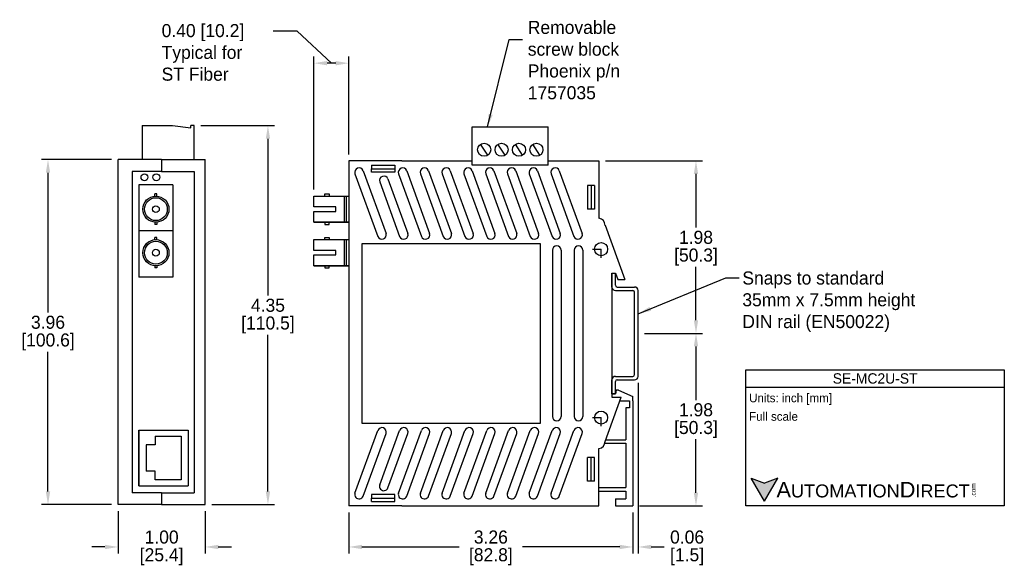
# Model space of a CAD drawing. Header units: inches. Extents: x 956.2 to 967.5, y 546 to 552.3.
import ezdxf

# ---------------------------------------------------------------- set-up
doc = ezdxf.new("R2010")
doc.units = ezdxf.units.IN
doc.header["$MEASUREMENT"] = 0
doc.linetypes.add('CENTER', pattern=[2, 1.25, -0.25, 0.25, -0.25])
for name, color, linetype in [('Centerline', 40, 'CENTER'), ('Dimensions', 140, 'Continuous'), ('Text', 140, 'Continuous')]:
    doc.layers.add(name, color=color, linetype=linetype)
doc.styles.add('\\M+2ABAC\\M+2A6A11', font='txt')
doc.dimstyles.get("Standard").update_dxf_attribs({"dimscale": 1.5, "dimtxt": 0.1, "dimasz": 0.1, "dimexe": 0.05, "dimexo": 0.05, "dimgap": 0.025, "dimtad": 0, "dimtih": 1, "dimtoh": 1, "dimrnd": 0.0005, "dimzin": 0, "dimdsep": 46, "dimtxsty": 'Standard', "dimcen": 0, "dimadec": 0, "dimazin": 0, "dimtfac": 1, "dimtofl": 0, "dimtmove": 0, "dimatfit": 3, "dimfxl": 0, "dimtolj": 1, "dimtzin": 0, "dimarcsym": 0})

# ---------------------------------------------------------------- blocks, each defined once
blk = doc.blocks.new('*D0')
at = {"layer": 'Defpoints', "color": 0}
for p in [(957.304, 550.696), (956.5, 546.736), (957.304, 546.736)]:
    blk.add_point(p, dxfattribs=at)
at = {"layer": 'Dimensions', "color": 0, "lineweight": -2}
for p, q in [((957.229, 550.696), (956.425, 550.696)), ((956.5, 550.546), (956.5, 548.941)), ((956.5, 546.886), (956.5, 548.491)), ((957.229, 546.736), (956.425, 546.736))]:
    blk.add_line(p, q, dxfattribs=at)
at = {"layer": 'Dimensions', "color": 0}
for points in [[(956.475, 550.546), (956.525, 550.546), (956.5, 550.696)], [(956.475, 546.886), (956.525, 546.886), (956.5, 546.736)]]:
    blk.add_solid(points, dxfattribs=at)
at = {"layer": 'Dimensions', "color": 0, "char_height": 0.15, "attachment_point": 5}
for s, insert in [('\\A1;3.96', (956.5, 548.828)), ('\\A1;[100.6]', (956.5, 548.603))]:
    blk.add_mtext(s, dxfattribs=dict(at, insert=insert))
blk = doc.blocks.new('*D1')
at = {"layer": 'Defpoints', "color": 0}
for p in [(963.272, 548.701), (963.936, 548.701), (963.212, 546.721)]:
    blk.add_point(p, dxfattribs=at)
at = {"layer": 'Dimensions', "color": 0, "lineweight": -2}
for p, q in [((963.347, 548.701), (964.011, 548.701)), ((963.936, 548.551), (963.936, 547.936)), ((963.936, 546.871), (963.936, 547.486)), ((963.287, 546.721), (964.011, 546.721))]:
    blk.add_line(p, q, dxfattribs=at)
at = {"layer": 'Dimensions', "color": 0}
for points in [[(963.911, 548.551), (963.961, 548.551), (963.936, 548.701)], [(963.911, 546.871), (963.961, 546.871), (963.936, 546.721)]]:
    blk.add_solid(points, dxfattribs=at)
at = {"layer": 'Dimensions', "color": 0, "char_height": 0.15, "attachment_point": 5}
for s, insert in [('\\A1;1.98', (963.936, 547.823)), ('\\A1;[50.3]', (963.936, 547.598))]:
    blk.add_mtext(s, dxfattribs=dict(at, insert=insert))
blk = doc.blocks.new('*D2')
at = {"layer": 'Defpoints', "color": 0}
for p in [(962.822, 550.681), (963.272, 548.701), (963.936, 548.701)]:
    blk.add_point(p, dxfattribs=at)
at = {"layer": 'Dimensions', "color": 0, "lineweight": -2}
for p, q in [((962.897, 550.681), (964.011, 550.681)), ((963.936, 550.531), (963.936, 549.916)), ((963.936, 548.851), (963.936, 549.466)), ((963.347, 548.701), (964.011, 548.701))]:
    blk.add_line(p, q, dxfattribs=at)
at = {"layer": 'Dimensions', "color": 0}
for points in [[(963.911, 550.531), (963.961, 550.531), (963.936, 550.681)], [(963.911, 548.851), (963.961, 548.851), (963.936, 548.701)]]:
    blk.add_solid(points, dxfattribs=at)
at = {"layer": 'Dimensions', "color": 0, "char_height": 0.15, "attachment_point": 5}
for s, insert in [('\\A1;1.98', (963.936, 549.803)), ('\\A1;[50.3]', (963.936, 549.578))]:
    blk.add_mtext(s, dxfattribs=dict(at, insert=insert))
blk = doc.blocks.new('*D3')
at = {"layer": 'Defpoints', "color": 0}
for p in [(957.304, 546.736), (958.304, 546.736), (957.304, 546.249)]:
    blk.add_point(p, dxfattribs=at)
at = {"layer": 'Dimensions', "color": 0, "lineweight": -2}
for p, q in [((957.304, 546.661), (957.304, 546.174)), ((958.304, 546.661), (958.304, 546.174)), ((957.154, 546.249), (957.004, 546.249)), ((958.454, 546.249), (958.604, 546.249))]:
    blk.add_line(p, q, dxfattribs=at)
at = {"layer": 'Dimensions', "color": 0}
for points in [[(957.154, 546.274), (957.154, 546.224), (957.304, 546.249)], [(958.454, 546.274), (958.454, 546.224), (958.304, 546.249)]]:
    blk.add_solid(points, dxfattribs=at)
at = {"layer": 'Dimensions', "color": 0, "char_height": 0.15, "attachment_point": 5}
for s, insert in [('\\A1;1.00', (957.804, 546.362)), ('\\A1;[25.4]', (957.804, 546.137))]:
    blk.add_mtext(s, dxfattribs=dict(at, insert=insert))
blk = doc.blocks.new('*D4')
at = {"layer": 'Defpoints', "color": 0}
for p in [(959.952, 546.721), (963.212, 546.721), (963.212, 546.249)]:
    blk.add_point(p, dxfattribs=at)
at = {"layer": 'Dimensions', "color": 0, "lineweight": -2}
for p, q in [((959.952, 546.646), (959.952, 546.174)), ((963.212, 546.646), (963.212, 546.174)), ((960.102, 546.249), (961.219, 546.249)), ((963.062, 546.249), (961.944, 546.249))]:
    blk.add_line(p, q, dxfattribs=at)
at = {"layer": 'Dimensions', "color": 0}
for points in [[(960.102, 546.274), (960.102, 546.224), (959.952, 546.249)], [(963.062, 546.274), (963.062, 546.224), (963.212, 546.249)]]:
    blk.add_solid(points, dxfattribs=at)
at = {"layer": 'Dimensions', "color": 0, "char_height": 0.15, "attachment_point": 5}
for s, insert in [('\\A1;3.26', (961.582, 546.362)), ('\\A1;[82.8]', (961.582, 546.137))]:
    blk.add_mtext(s, dxfattribs=dict(at, insert=insert))
blk = doc.blocks.new('*D5')
at = {"layer": 'Defpoints', "color": 0}
for p in [(963.272, 548.208), (963.212, 546.721), (963.272, 546.249)]:
    blk.add_point(p, dxfattribs=at)
at = {"layer": 'Dimensions', "color": 0, "lineweight": -2}
for p, q in [((963.272, 548.133), (963.272, 546.174)), ((963.212, 546.646), (963.212, 546.174)), ((963.062, 546.249), (962.912, 546.249)), ((963.422, 546.249), (963.572, 546.249))]:
    blk.add_line(p, q, dxfattribs=at)
at = {"layer": 'Dimensions', "color": 0}
for points in [[(963.062, 546.274), (963.062, 546.224), (963.212, 546.249)], [(963.422, 546.274), (963.422, 546.224), (963.272, 546.249)]]:
    blk.add_solid(points, dxfattribs=at)
at = {"layer": 'Dimensions', "color": 0, "char_height": 0.15, "attachment_point": 5}
for s, insert in [('\\A1;0.06', (963.834, 546.362)), ('\\A1;[1.5]', (963.834, 546.137))]:
    blk.add_mtext(s, dxfattribs=dict(at, insert=insert))
blk = doc.blocks.new('*D6')
at = {"layer": 'Defpoints', "color": 0}
for p in [(958.179, 551.086), (959.024, 551.086), (958.304, 546.736)]:
    blk.add_point(p, dxfattribs=at)
at = {"layer": 'Dimensions', "color": 0, "lineweight": -2}
for p, q in [((958.254, 551.086), (959.099, 551.086)), ((959.024, 550.936), (959.024, 549.136)), ((959.024, 546.886), (959.024, 548.686)), ((958.379, 546.736), (959.099, 546.736))]:
    blk.add_line(p, q, dxfattribs=at)
at = {"layer": 'Dimensions', "color": 0}
for points in [[(958.999, 550.936), (959.049, 550.936), (959.024, 551.086)], [(958.999, 546.886), (959.049, 546.886), (959.024, 546.736)]]:
    blk.add_solid(points, dxfattribs=at)
at = {"layer": 'Dimensions', "color": 0, "char_height": 0.15, "attachment_point": 5}
for s, insert in [('\\A1;4.35', (959.024, 549.023)), ('\\A1;[110.5]', (959.024, 548.798))]:
    blk.add_mtext(s, dxfattribs=dict(at, insert=insert))
blk = doc.blocks.new('*D10')
at = {"layer": 'Defpoints', "color": 0}
for p in [(959.552, 551.803), (959.952, 550.681), (959.552, 550.277)]:
    blk.add_point(p, dxfattribs=at)
at = {"layer": 'Dimensions', "color": 0, "lineweight": -2}
for p, q in [((959.552, 550.352), (959.552, 551.878)), ((959.952, 550.756), (959.952, 551.878)), ((959.802, 551.803), (959.702, 551.803))]:
    blk.add_line(p, q, dxfattribs=at)
at = {"layer": 'Dimensions', "color": 0}
for points in [[(959.702, 551.828), (959.702, 551.778), (959.552, 551.803)], [(959.802, 551.828), (959.802, 551.778), (959.952, 551.803)]]:
    blk.add_solid(points, dxfattribs=at)

msp = doc.modelspace()

# ---------------------------------------------------------------- hatches: boundary and pattern name
at = {"layer": 'Dimensions'}
msp.add_hatch(color=256, dxfattribs=at).paths.add_polyline_path([(964.877, 547.039), (964.724, 546.983), (964.571, 547.039), (964.724, 546.774)])

# ---------------------------------------------------------------- linework, layer by layer
for p, q in [((957.579, 551.086), (957.579, 550.696)), ((957.579, 551.086), (957.929, 551.086)), ((957.929, 551.086), (958.138, 551.061, 45)), ((958.138, 551.061, 45), (958.138, 551.086, 45)), ((958.179, 551.086), (958.138, 551.086)), ((958.179, 550.696), (958.179, 551.086)), ((961.366, 550.681), (961.366, 551.071)), ((961.366, 551.071, 0.03), (962.238, 551.071, 0.03)), ((962.238, 550.681), (962.238, 551.071)), ((961.546, 550.747, 0.03), (961.463, 550.872, 0.03)), ((961.746, 550.747, 0.04), (961.663, 550.872, 0.04)), ((961.946, 550.747, 0.03), (961.863, 550.872, 0.03)), ((962.146, 550.747, 0.04), (962.063, 550.872, 0.04)), ((957.804, 550.696), (957.304, 550.696)), ((957.304, 546.736), (957.304, 550.696)), ((957.804, 550.696), (958.304, 550.696)), ((957.804, 550.696), (957.804, 550.561)), ((957.804, 550.696), (957.804, 550.561)), ((958.304, 546.736), (958.304, 550.696)), ((959.952, 550.681), (959.952, 546.721)), ((960.112, 550.681), (959.952, 550.681)), ((960.562, 550.681), (960.112, 550.681)), ((960.212, 550.631), (960.212, 550.591)), ((960.212, 550.631), (960.482, 550.631)), ((960.482, 550.631), (960.482, 550.591)), ((960.562, 550.681), (961.366, 550.681)), ((961.366, 550.631, 0.03), (961.366, 550.681)), ((962.238, 550.631, 0.03), (961.366, 550.631, 0.03)), ((962.238, 550.681), (962.492, 550.681)), ((962.238, 550.631, 0.03), (962.238, 550.681)), ((962.492, 550.681), (962.732, 550.681)), ((962.732, 550.681), (962.822, 550.681)), ((962.822, 550.681), (962.822, 550.681)), ((962.822, 550.681), (962.822, 550.023)), ((957.466, 550.561), (957.466, 546.87)), ((957.804, 550.561), (957.466, 550.561)), ((957.804, 550.561), (958.179, 550.561)), ((958.179, 550.561), (958.179, 546.87)), ((960.023, 550.534, 45), (960.285, 549.815, 45)), ((960.117, 550.568, 45), (960.379, 549.849, 45)), ((960.212, 550.591), (960.482, 550.591)), ((960.212, 550.551), (960.212, 550.591)), ((960.482, 550.551), (960.212, 550.551)), ((960.482, 550.591), (960.482, 550.551)), ((960.523, 550.534, 45), (960.785, 549.815, 45)), ((960.617, 550.568, 45), (960.879, 549.849, 45)), ((960.773, 550.534, 45), (961.035, 549.815, 45)), ((960.867, 550.568, 45), (961.129, 549.849, 45)), ((961.023, 550.534, 45), (961.285, 549.815, 45)), ((961.117, 550.568, 45), (961.379, 549.849, 45)), ((961.273, 550.534, 45), (961.535, 549.815, 45)), ((961.367, 550.568, 45), (961.629, 549.849, 45)), ((961.523, 550.534, 45), (961.785, 549.815, 45)), ((961.617, 550.568, 45), (961.879, 549.849, 45)), ((961.773, 550.534, 45), (962.035, 549.815, 45)), ((961.867, 550.568, 45), (962.129, 549.849, 45)), ((962.023, 550.534, 45), (962.285, 549.815, 45)), ((962.117, 550.568, 45), (962.379, 549.849, 45)), ((962.273, 550.534, 45), (962.535, 549.815, 45)), ((962.367, 550.568, 45), (962.629, 549.849, 45)), ((957.543, 550.408, -45), (957.543, 549.346, -45)), ((957.933, 550.408, -45), (957.543, 550.408, -45)), ((957.933, 550.408, -45), (957.933, 549.346, -45)), ((960.307, 550.44, 45), (960.535, 549.815, 45)), ((960.401, 550.474, 45), (960.629, 549.849, 45)), ((962.692, 550.397), (962.692, 550.127)), ((962.732, 550.397), (962.692, 550.397)), ((962.732, 550.397), (962.732, 550.127)), ((962.772, 550.397), (962.732, 550.397)), ((962.772, 550.397), (962.772, 550.127)), ((957.75, 550.302), (957.726, 550.302)), ((957.726, 550.276), (957.726, 550.302)), ((957.75, 550.276), (957.75, 550.302)), ((959.552, 550.277), (959.952, 550.277)), ((959.552, 550.152), (959.552, 550.277)), ((959.677, 550.277), (959.677, 550.302)), ((959.677, 550.302), (959.727, 550.302)), ((959.727, 550.302), (959.727, 550.277)), ((959.902, 549.977), (959.902, 550.277)), ((959.927, 549.977), (959.927, 550.277)), ((959.802, 550.152), (959.552, 550.152)), ((959.802, 550.102), (959.802, 550.152)), ((959.552, 550.102), (959.802, 550.102)), ((959.552, 549.977), (959.552, 550.102)), ((962.732, 550.127), (962.692, 550.127)), ((962.772, 550.127), (962.732, 550.127)), ((957.726, 549.977), (957.726, 549.952)), ((957.75, 549.952), (957.726, 549.952)), ((957.75, 549.977), (957.75, 549.952)), ((959.952, 549.977), (959.552, 549.977)), ((959.552, 549.977), (959.952, 549.977)), ((959.677, 549.977), (959.677, 549.952)), ((959.677, 549.952), (959.727, 549.952)), ((959.727, 549.952), (959.727, 549.977)), ((962.892, 549.943), (963.119, 549.318)), ((957.933, 549.877, -45), (957.543, 549.877, -45)), ((957.726, 549.776), (957.726, 549.802)), ((957.75, 549.802), (957.726, 549.802)), ((957.75, 549.776), (957.75, 549.802)), ((959.552, 549.652), (959.552, 549.777)), ((959.552, 549.777), (959.952, 549.777)), ((959.677, 549.802), (959.727, 549.802)), ((959.677, 549.777), (959.677, 549.802)), ((959.727, 549.802), (959.727, 549.777)), ((959.902, 549.477), (959.902, 549.777)), ((959.927, 549.477), (959.927, 549.777)), ((960.102, 549.731), (960.102, 547.671)), ((962.152, 549.731), (960.102, 549.731)), ((962.152, 547.671), (962.152, 549.731)), ((959.802, 549.652), (959.552, 549.652)), ((959.552, 549.602), (959.802, 549.602)), ((959.552, 549.477), (959.552, 549.602)), ((959.802, 549.602), (959.802, 549.652)), ((962.288, 549.656), (962.288, 547.746)), ((962.388, 549.656), (962.388, 547.746)), ((962.538, 549.656), (962.538, 547.746)), ((962.638, 549.656), (962.638, 547.746)), ((957.726, 549.477), (957.726, 549.452)), ((957.75, 549.477), (957.75, 549.452)), ((959.552, 549.477), (959.952, 549.477)), ((959.952, 549.477), (959.552, 549.477)), ((959.677, 549.477), (959.677, 549.452)), ((959.727, 549.452), (959.727, 549.477)), ((957.75, 549.452), (957.726, 549.452)), ((959.677, 549.452), (959.727, 549.452)), ((962.972, 549.393), (962.972, 547.968)), ((962.972, 549.393), (963.012, 549.393)), ((962.972, 549.393), (963.012, 549.393)), ((962.972, 549.233), (962.972, 549.393)), ((963.012, 549.393), (963.039, 549.318)), ((963.012, 549.253), (963.012, 549.393)), ((957.933, 549.346, -45), (957.543, 549.346, -45)), ((963.039, 549.318), (963.119, 549.318)), ((963.012, 549.193), (963.212, 549.193)), ((963.032, 549.233), (963.232, 549.233)), ((963.232, 548.228), (963.232, 549.173)), ((963.272, 548.208), (963.272, 549.193)), ((962.972, 548.008), (962.972, 548.168)), ((963.012, 548.208), (963.212, 548.208)), ((963.012, 548.008), (963.012, 548.148)), ((963.032, 548.168), (963.232, 548.168)), ((963.012, 548.008), (962.972, 548.008)), ((962.972, 548.008), (963.012, 548.008)), ((963.02, 548.048), (963.012, 548.008)), ((963.045, 548.048), (963.02, 548.048)), ((963.045, 548.048), (963.212, 547.978)), ((962.892, 547.459), (963.077, 547.968)), ((962.972, 547.968), (963.077, 547.968)), ((963.063, 547.928), (963.132, 547.928)), ((963.132, 547.928), (963.172, 547.928)), ((963.172, 547.928), (963.172, 547.848)), ((963.212, 547.928), (963.212, 547.978)), ((963.212, 547.928), (963.212, 546.721)), ((963.172, 547.848), (963.132, 547.848)), ((963.132, 547.848), (963.132, 547.479)), ((960.102, 547.671), (962.152, 547.671)), ((957.543, 546.951, -45), (957.543, 547.589, -45)), ((957.543, 547.589, -45), (957.543, 546.951, -45)), ((957.543, 547.589, -45), (958.108, 547.589, -45)), ((958.108, 547.589, -45), (958.108, 546.951, -45)), ((960.023, 546.868, 45), (960.285, 547.586, 45)), ((960.117, 546.834, 45), (960.379, 547.552, 45)), ((960.307, 546.962, 45), (960.535, 547.586, 45)), ((960.401, 546.928, 45), (960.629, 547.552, 45)), ((960.523, 546.868, 45), (960.785, 547.586, 45)), ((960.617, 546.834, 45), (960.879, 547.552, 45)), ((960.773, 546.868, 45), (961.035, 547.586, 45)), ((960.867, 546.834, 45), (961.129, 547.552, 45)), ((961.023, 546.868, 45), (961.285, 547.586, 45)), ((961.117, 546.834, 45), (961.379, 547.552, 45)), ((961.273, 546.868, 45), (961.535, 547.586, 45)), ((961.367, 546.834, 45), (961.629, 547.552, 45)), ((961.523, 546.868, 45), (961.785, 547.586, 45)), ((961.617, 546.834, 45), (961.879, 547.552, 45)), ((961.773, 546.868, 45), (962.035, 547.586, 45)), ((961.867, 546.834, 45), (962.129, 547.552, 45)), ((962.023, 546.868, 45), (962.285, 547.586, 45)), ((962.117, 546.834, 45), (962.379, 547.552, 45)), ((962.273, 546.868, 45), (962.535, 547.586, 45)), ((962.367, 546.834, 45), (962.629, 547.552, 45)), ((957.728, 547.52), (957.728, 547.42)), ((957.728, 547.52), (958.028, 547.52)), ((958.028, 547.52), (958.028, 547.02)), ((962.889, 547.439, -0.017), (963.132, 547.439, -0.017)), ((962.899, 547.479, -0.017), (963.132, 547.479, -0.017)), ((963.132, 547.439), (963.132, 546.931)), ((957.628, 547.42), (957.628, 547.12)), ((957.728, 547.42), (957.628, 547.42)), ((962.822, 546.721), (962.822, 547.379)), ((962.732, 547.275), (962.692, 547.275)), ((962.692, 547.005), (962.692, 547.275)), ((962.732, 547.005), (962.732, 547.275)), ((962.732, 547.275), (962.732, 547.275)), ((962.772, 547.275), (962.732, 547.275)), ((962.772, 547.005), (962.772, 547.275)), ((957.728, 547.12), (957.628, 547.12)), ((957.728, 547.02), (957.728, 547.12)), ((958.028, 547.02), (957.728, 547.02)), ((962.732, 547.005), (962.692, 547.005)), ((962.772, 547.005), (962.732, 547.005)), ((957.543, 546.951, -45), (958.108, 546.951, -45)), ((962.822, 546.931), (963.132, 546.931)), ((962.822, 546.891), (963.132, 546.891)), ((963.132, 546.891), (963.132, 546.801)), ((957.804, 546.87), (957.466, 546.87)), ((957.804, 546.87), (958.179, 546.87)), ((957.804, 546.87), (957.804, 546.736)), ((957.804, 546.87), (957.804, 546.736)), ((960.212, 546.851), (960.212, 546.811)), ((960.482, 546.851), (960.212, 546.851)), ((960.212, 546.811), (960.482, 546.811)), ((960.212, 546.771), (960.212, 546.811)), ((960.212, 546.771), (960.482, 546.771)), ((960.482, 546.811), (960.482, 546.851)), ((960.482, 546.771), (960.482, 546.811)), ((963.012, 546.801), (963.012, 546.721)), ((963.012, 546.801), (963.132, 546.801)), ((957.804, 546.736), (957.304, 546.736)), ((957.804, 546.736), (958.304, 546.736)), ((960.112, 546.721), (959.952, 546.721)), ((960.562, 546.721), (960.112, 546.721)), ((960.562, 546.721), (962.492, 546.721)), ((962.492, 546.721), (962.732, 546.721)), ((962.732, 546.721), (962.822, 546.721)), ((963.012, 546.721), (963.212, 546.721))]:
    msp.add_line(p, q)
for centre, radius in [((961.505, 550.809, 0.03), 0.075), ((961.705, 550.809, 0.03), 0.075), ((961.905, 550.809, 0.03), 0.075), ((962.105, 550.809, 0.03), 0.075), ((957.607, 550.493, -45), 0.039), ((957.743, 550.493, -45), 0.039), ((957.738, 550.127), 0.15), ((957.738, 550.127), 0.131), ((957.738, 550.127), 0.039), ((957.738, 549.627), 0.15), ((957.738, 549.627), 0.131), ((962.847, 549.668, -0.019), 0.075), ((957.738, 549.627), 0.039), ((962.847, 547.734, -0.019), 0.075)]:
    msp.add_circle(centre, radius)
for centre, radius, start, end in [((960.07, 550.551, 45), 0.05, 20, 200), ((960.57, 550.551, 45), 0.05, 20, 200), ((960.82, 550.551, 45), 0.05, 20, 200), ((961.07, 550.551, 45), 0.05, 20, 200), ((961.32, 550.551, 45), 0.05, 20, 200), ((961.57, 550.551, 45), 0.05, 20, 200), ((961.82, 550.551, 45), 0.05, 20, 200), ((962.07, 550.551, 45), 0.05, 20, 200), ((962.32, 550.551, 45), 0.05, 20, 200), ((960.354, 550.457, 45), 0.05, 20, 200), ((962.812, 549.943, 0.003), 0.0806, 358.8178, 82.875), ((960.332, 549.832, 45), 0.05, 200, 20), ((960.582, 549.832, 45), 0.05, 200, 20), ((960.832, 549.832, 45), 0.05, 200, 20), ((961.082, 549.832, 45), 0.05, 200, 20), ((961.332, 549.832, 45), 0.05, 200, 20), ((961.582, 549.832, 45), 0.05, 200, 20), ((961.832, 549.832, 45), 0.05, 200, 20), ((962.082, 549.832, 45), 0.05, 200, 20), ((962.332, 549.832, 45), 0.05, 200, 20), ((962.582, 549.832, 45), 0.05, 200, 20), ((962.338, 549.656), 0.05, 0, 180), ((962.588, 549.656), 0.05, 0, 180), ((963.032, 549.253), 0.02, 180, 270), ((963.012, 549.233), 0.04, 180, 270), ((963.212, 549.173), 0.02, 0, 90), ((963.232, 549.193), 0.04, 0, 90), ((963.212, 548.228), 0.02, 270, 0), ((963.012, 548.168), 0.04, 90, 180), ((963.032, 548.148), 0.02, 90, 180), ((963.232, 548.208), 0.04, 270, 0), ((962.338, 547.746), 0.05, 180, 0), ((962.588, 547.746), 0.05, 180, 0), ((960.332, 547.569, 45), 0.05, 340, 160), ((960.582, 547.569, 45), 0.05, 340, 160), ((960.832, 547.569, 45), 0.05, 340, 160), ((961.082, 547.569, 45), 0.05, 340, 160), ((961.332, 547.569, 45), 0.05, 340, 160), ((961.582, 547.569, 45), 0.05, 340, 160), ((961.832, 547.569, 45), 0.05, 340, 160), ((962.082, 547.569, 45), 0.05, 340, 160), ((962.332, 547.569, 45), 0.05, 340, 160), ((962.582, 547.569, 45), 0.05, 340, 160), ((962.812, 547.459, 0.003), 0.0806, 277.125, 1.1822), ((960.354, 546.945, 45), 0.05, 160, 340), ((960.07, 546.851, 45), 0.05, 160, 340), ((960.57, 546.851, 45), 0.05, 160, 340), ((960.82, 546.851, 45), 0.05, 160, 340), ((961.07, 546.851, 45), 0.05, 160, 340), ((961.32, 546.851, 45), 0.05, 160, 340), ((961.57, 546.851, 45), 0.05, 160, 340), ((961.82, 546.851, 45), 0.05, 160, 340), ((962.07, 546.851, 45), 0.05, 160, 340), ((962.32, 546.851, 45), 0.05, 160, 340)]:
    msp.add_arc(centre, radius, start, end)
at = {"layer": 'Centerline', "ltscale": 0.05}
for p, q in [((962.847, 549.569), (962.847, 549.767)), ((962.847, 549.569, -0.019), (962.847, 549.767, -0.019)), ((962.748, 549.668, -0.019), (962.946, 549.668, -0.019)), ((962.847, 547.635, -0.019), (962.847, 547.832, -0.019)), ((962.847, 547.635, -0.037), (962.847, 547.832, -0.037)), ((962.748, 547.734, -0.037), (962.946, 547.734, -0.037))]:
    msp.add_line(p, q, dxfattribs=at)
at = {"layer": 'Dimensions'}
for p, q in [((959.359, 552.169), (959.085, 552.169)), ((959.752, 551.803), (959.359, 552.169))]:
    msp.add_line(p, q, dxfattribs=at)
at = {"layer": 'Text'}
for p, q in [((964.509, 548.282), (967.474, 548.282)), ((964.509, 546.721), (964.509, 548.282)), ((967.474, 548.282), (967.474, 546.721)), ((964.509, 548.083), (967.474, 548.083)), ((964.724, 546.774), (964.571, 547.039)), ((964.571, 547.039), (964.724, 546.983)), ((964.724, 546.774), (964.877, 547.039)), ((964.877, 547.039), (964.724, 546.983)), ((967.474, 546.721), (964.509, 546.721))]:
    msp.add_line(p, q, dxfattribs=at)

# ---------------------------------------------------------------- texts
at = {"layer": 'Dimensions', "char_height": 0.15, "attachment_point": 1}
for s, insert in [('Removable\\Pscrew block\\PPhoenix p/n\\P1757035', (962.006, 552.289)), ('Snaps to standard\\P35mm x 7.5mm height\\PDIN rail (EN50022)', (964.468, 549.412))]:
    msp.add_mtext(s, dxfattribs=dict(at, insert=insert))
at = {"layer": 'Dimensions', "insert": (957.804, 552.252), "char_height": 0.15, "width": 1.48622, "attachment_point": 1}
msp.add_mtext('0.40 [10.2]\\PTypical for\\PST Fiber', dxfattribs=at)
at = {"layer": 'Text', "style": '\\M+2ABAC\\M+2A6A11'}
for s, insert, char_height, width, attachment_point in [('SE-MC2U-ST', (965.992, 548.183), 0.1191, 2.96495, 5), ('{\\fArial|b0|i0|c0|p34;     \\H1.2x;A\\H0.8333x;UTOMATION\\H1.2x;D\\H0.8333x;IRECT}', (964.571, 546.906), 0.14886, 2.52611, 4)]:
    msp.add_mtext(s, dxfattribs=dict(at, insert=insert, char_height=char_height, width=width, attachment_point=attachment_point))
at = {"layer": 'Text', "char_height": 0.09924, "attachment_point": 4}
for s, insert, width in [(' Units: inch [mm]', (964.509, 547.945), 3.56465), (' Full scale', (964.509, 547.747), 3.55497)]:
    msp.add_mtext(s, dxfattribs=dict(at, insert=insert, width=width))
at = {"layer": 'Text', "insert": (967.092, 546.819), "char_height": 0.05359, "width": 0.1588, "attachment_point": 1, "rotation": 90, "style": '\\M+2ABAC\\M+2A6A11'}
msp.add_mtext('{\\fArial|b0|i0|c0|p34;.com}', dxfattribs=at)

# ---------------------------------------------------------------- dimensions: what is measured, and where the dimension line sits
at = {"layer": 'Dimensions'}
dim = msp.add_linear_dim(base=(959.552, 551.803), p1=(959.952, 550.681), p2=(959.552, 550.277), text=' ', dimstyle='Standard', override={"dimpost": '\\X'}, dxfattribs=at)
dim.commit()
dim.dimension.update_dxf_attribs({"geometry": '*D10', "text_midpoint": (959.752, 551.803)})
for base, p1, p2, picture, middle in [((959.024, 551.086), (958.304, 546.736), (958.179, 551.086), '*D6', (959.024, 548.911)), ((956.5, 546.736), (957.304, 550.696), (957.304, 546.736), '*D0', (956.5, 548.716)), ((963.936, 548.701), (962.822, 550.681), (963.272, 548.701), '*D2', (963.936, 549.691)), ((963.936, 548.701), (963.212, 546.721), (963.272, 548.701), '*D1', (963.936, 547.711))]:
    dim = msp.add_linear_dim(base=base, p1=p1, p2=p2, angle=90, dimstyle='Standard', override={"dimpost": '\\X'}, dxfattribs=at)
    dim.commit()
    dim.dimension.update_dxf_attribs({"geometry": picture, "text_midpoint": middle})
for base, p1, p2, picture, middle in [((963.272, 546.249), (963.212, 546.721), (963.272, 548.208), '*D5', (963.834, 546.249)), ((957.304, 546.249), (958.304, 546.736), (957.304, 546.736), '*D3', (957.804, 546.249)), ((963.212, 546.249), (959.952, 546.721), (963.212, 546.721), '*D4', (961.582, 546.249))]:
    dim = msp.add_linear_dim(base=base, p1=p1, p2=p2, dimstyle='Standard', override={"dimpost": '\\X'}, dxfattribs=at)
    dim.commit()
    dim.dimension.update_dxf_attribs({"geometry": picture, "text_midpoint": middle})

# ---------------------------------------------------------------- leaders
at = {"layer": 'Dimensions', "annotation_type": 0, "has_hookline": 1, "hookline_direction": 0}
for points, text_width in [([(961.544, 551.071), (961.794, 552.075), (961.944, 552.075)], 1.525), ([(963.272, 548.926), (964.28, 549.337), (964.43, 549.337)], 2.6)]:
    msp.add_leader(points, dimstyle='Standard', override={"dimgap": 0.025, "dimtad": 0}, dxfattribs=dict(at, text_width=text_width))

doc.saveas('drawing.dxf')
